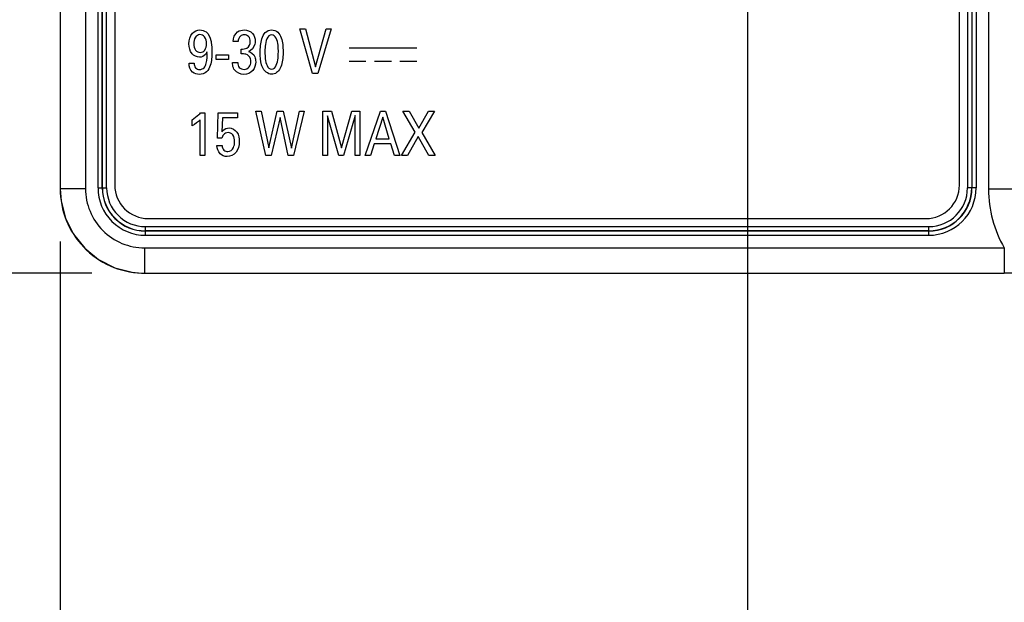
# Model space of a CAD drawing. Header units: inches. Extents: x 0 to 34, y 0 to 22.
# Tile 46 of 64: x 18.7 to 19.9, y 14.1 to 14.8. Entities that reach past the tile are written whole.
import ezdxf

# ---------------------------------------------------------------- set-up
doc = ezdxf.new("R2010")
doc.units = ezdxf.units.IN
doc.header["$LTSCALE"] = 1.87
doc.header["$MEASUREMENT"] = 0
doc.linetypes.add('CENTER', pattern=[0.6, 0.375, -0.075, 0.075, -0.075])
doc.layers.get('0').update_dxf_attribs({"linetype": 'CONTINUOUS'})
doc.layers.add('02___PRT_ALL_AXES', color=7, linetype='CONTINUOUS')
doc.layers.add('DIMENSIONS', color=7, linetype='CONTINUOUS')
doc.styles.get("Standard").update_dxf_attribs({"font": 'txt', "width": 0.8})
doc.dimstyles.new('DIMSTYLE_1', dxfattribs={"dimtxt": 0.125, "dimasz": 0.18, "dimexe": 0.18, "dimexo": 0.0625, "dimgap": 0.09, "dimtad": 0, "dimtih": 1, "dimtoh": 1, "dimdec": 3, "dimzin": 4, "dimdsep": 46, "dimtxsty": 'STANDARD', "dimblk": '_FILLED', "dimblk1": '_FILLED', "dimblk2": '_FILLED', "dimcen": 0.09, "dimadec": 0, "dimazin": 0, "dimtp": 0.01, "dimtm": 0.01, "dimtfac": 1, "dimtdec": 3, "dimtofl": 0, "dimtmove": 0, "dimatfit": 3, "dimldrblk": '_FILLED', "dimfxl": 1, "dimtolj": 1, "dimtzin": 4, "dimarcsym": 0})
doc.dimstyles.new('DIMSTYLE_2', dxfattribs={"dimtxt": 0.125, "dimasz": 0.18, "dimexe": 0.18, "dimexo": 0.0625, "dimgap": 0.09, "dimtad": 0, "dimtih": 1, "dimtoh": 1, "dimzin": 4, "dimdsep": 46, "dimtxsty": 'STANDARD', "dimblk": '_FILLED', "dimblk1": '_FILLED', "dimblk2": '_FILLED', "dimcen": 0.09, "dimadec": 0, "dimazin": 0, "dimtp": 0.01, "dimtm": 0.01, "dimtfac": 1, "dimtofl": 0, "dimtmove": 0, "dimatfit": 3, "dimldrblk": '_FILLED', "dimfxl": 1, "dimtolj": 1, "dimtzin": 4, "dimarcsym": 0})

# ---------------------------------------------------------------- blocks, each defined once
blk = doc.blocks.new('_FILLED')
at = {"color": 0, "linetype": 'BYBLOCK'}
blk.add_solid([(0, 0), (-1, 0.1736), (-1, -0.1736)], dxfattribs=at)
blk = doc.blocks.new('*D13')
at = {"layer": 'DIMENSIONS', "color": 2, "linetype": 'CONTINUOUS'}
for p, q in [((20.7535, 15.1779), (20.7535, 13.0334)), ((18.7555, 14.5043), (18.7554, 13.0334)), ((18.7554, 13.1584), (19.0795, 13.1584)), ((20.7535, 13.1584), (20.4295, 13.1584))]:
    blk.add_line(p, q, dxfattribs=at)
at = {"layer": 'DIMENSIONS', "color": 2, "linetype": 'CONTINUOUS', "xscale": 0.18, "yscale": 0.18, "zscale": 0.18}
for p, rotation in [((18.7554, 13.1584), 180), ((20.7535, 13.1584), 359.9989580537)]:
    blk.add_blockref('_FILLED', p, dxfattribs=dict(at, rotation=rotation))
at = {"layer": 'DIMENSIONS', "color": 2, "linetype": 'CONTINUOUS', "insert": (19.7545, 13.2209), "char_height": 0.125, "width": 1.225, "attachment_point": 2, "line_spacing_factor": 0.9}
blk.add_mtext('2.00{\\Ftxt.shx;\\W1.000000;\\H0.125000; }[50.75]', dxfattribs=at)
blk = doc.blocks.new('*D14')
at = {"layer": 'DIMENSIONS', "color": 2, "linetype": 'CONTINUOUS'}
for p, q in [((19.5685, 15.3735), (19.5685, 13.6207)), ((18.7555, 14.5043), (18.7555, 13.6207)), ((18.7555, 13.7457), (18.261, 13.7457)), ((19.5685, 13.7457), (19.9285, 13.7457))]:
    blk.add_line(p, q, dxfattribs=at)
at = {"layer": 'DIMENSIONS', "color": 2, "linetype": 'CONTINUOUS', "xscale": 0.18, "yscale": 0.18, "zscale": 0.18}
blk.add_blockref('_FILLED', (18.7555, 13.7457), dxfattribs=at)
at = {"layer": 'DIMENSIONS', "color": 2, "linetype": 'CONTINUOUS', "xscale": 0.18, "yscale": 0.18, "zscale": 0.18, "rotation": 179.9998310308}
blk.add_blockref('_FILLED', (19.5685, 13.7457), dxfattribs=at)
at = {"layer": 'DIMENSIONS', "color": 2, "linetype": 'CONTINUOUS', "insert": (18.1985, 13.8082), "char_height": 0.125, "width": 1.225, "attachment_point": 3, "line_spacing_factor": 0.9}
blk.add_mtext('.813{\\Ftxt.shx;\\W1.000000;\\H0.125000; }[20.65]', dxfattribs=at)
blk = doc.blocks.new('*D15')
at = {"layer": 'DIMENSIONS', "color": 2, "linetype": 'CONTINUOUS'}
for p, q in [((16.8317, 15.1331), (16.8317, 15.4931)), ((19.6391, 15.1331), (16.7067, 15.1331)), ((18.7929, 14.4668), (16.7067, 14.4668)), ((16.8317, 14.4668), (16.8317, 14.1068))]:
    blk.add_line(p, q, dxfattribs=at)
at = {"layer": 'DIMENSIONS', "color": 2, "linetype": 'CONTINUOUS', "xscale": 0.18, "yscale": 0.18, "zscale": 0.18}
for p, rotation in [((16.8317, 15.1331), 269.9998310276), ((16.8317, 14.4668), 89.9998310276)]:
    blk.add_blockref('_FILLED', p, dxfattribs=dict(at, rotation=rotation))
at = {"layer": 'DIMENSIONS', "color": 2, "linetype": 'CONTINUOUS', "insert": (16.8317, 14.8625), "char_height": 0.125, "width": 1.225, "attachment_point": 2, "line_spacing_factor": 0.9}
blk.add_mtext('.666{\\Ftxt.shx;\\W1.000000;\\H0.125000; }[16.92]', dxfattribs=at)
blk = doc.blocks.new('*D17')
at = {"layer": 'DIMENSIONS', "color": 2, "linetype": 'CONTINUOUS'}
for p, q in [((16.0817, 15.8392), (15.6834, 15.8392)), ((16.0817, 15.1129), (16.0817, 15.8392)), ((20.937, 15.1129), (15.9567, 15.1129)), ((18.7929, 14.4668), (15.9567, 14.4668)), ((16.0817, 14.4668), (16.0817, 14.1068))]:
    blk.add_line(p, q, dxfattribs=at)
at = {"layer": 'DIMENSIONS', "color": 2, "linetype": 'CONTINUOUS', "xscale": 0.18, "yscale": 0.18, "zscale": 0.18}
for p, rotation in [((16.0817, 15.1129), 269.9998310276), ((16.0817, 14.4668), 89.9998310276)]:
    blk.add_blockref('_FILLED', p, dxfattribs=dict(at, rotation=rotation))
at = {"layer": 'DIMENSIONS', "color": 2, "linetype": 'CONTINUOUS', "insert": (15.6209, 15.9017), "char_height": 0.125, "width": 1.225, "attachment_point": 3, "line_spacing_factor": 0.9}
blk.add_mtext('.65{\\Ftxt.shx;\\W1.000000;\\H0.125000; }[16.411]', dxfattribs=at)

msp = doc.modelspace()

# ---------------------------------------------------------------- linework, layer by layer
at = {"color": 7, "linetype": 'CONTINUOUS'}
for p, q in [((18.7555, 17.8054), (18.7554, 14.5668)), ((18.7855, 17.8054), (18.7854, 14.5668)), ((18.8003, 14.5677), (18.8003, 17.8045)), ((18.8052, 14.5677), (18.8052, 17.8045)), ((18.8056, 14.5677), (18.8056, 17.8045)), ((18.8105, 14.5677), (18.8105, 17.8045)), ((19.829, 17.8045), (19.8289, 14.5677)), ((19.8339, 17.8045), (19.8339, 14.5677)), ((19.8342, 17.8045), (19.8342, 14.5677)), ((19.8391, 17.8045), (19.8391, 14.5677)), ((19.854, 14.5662), (19.854, 17.806)), ((18.7854, 14.5668), (18.7554, 14.5668)), ((18.8003, 14.5677), (18.8105, 14.5677)), ((19.8391, 14.5677), (19.8289, 14.5677)), ((19.8933, 14.5662), (19.854, 14.5662)), ((18.8563, 14.5116), (18.8563, 14.5218)), ((19.7831, 14.5218), (18.8563, 14.5218)), ((19.7831, 14.5169), (18.8563, 14.5169)), ((19.7831, 14.5166), (18.8563, 14.5166)), ((19.7831, 14.5116), (19.7831, 14.5218)), ((19.7831, 14.5116), (18.8563, 14.5116)), ((18.8554, 14.4968), (18.8554, 14.4668)), ((18.8554, 14.4968), (19.8725, 14.4968)), ((19.8725, 14.4968), (19.8725, 14.4668)), ((18.8516, 14.4669), (18.8554, 14.4668)), ((18.8554, 14.4668), (19.8725, 14.4668))]:
    msp.add_line(p, q, dxfattribs=at)
at = {"color": 40, "linetype": 'CONTINUOUS'}
for p, q in [((19.0541, 14.7032), (19.0391, 14.7558)), ((19.0391, 14.7558), (19.0456, 14.7558)), ((19.0456, 14.7558), (19.0575, 14.7108)), ((19.0575, 14.7108), (19.0701, 14.7558)), ((19.076, 14.7558), (19.0605, 14.7032)), ((19.0701, 14.7558), (19.076, 14.7558)), ((18.9659, 14.7408), (18.96, 14.7408)), ((18.9402, 14.7196), (18.9402, 14.7251)), ((18.9402, 14.7251), (18.9548, 14.7251)), ((18.9548, 14.7251), (18.9548, 14.7196)), ((18.9696, 14.7261), (18.9696, 14.732)), ((19.0973, 14.7334), (19.1775, 14.7334)), ((18.908, 14.7152), (18.9141, 14.7152)), ((18.9548, 14.7196), (18.9402, 14.7196)), ((18.9594, 14.7161), (18.9656, 14.7161)), ((19.0973, 14.7175), (19.1173, 14.7175)), ((19.1274, 14.7175), (19.1474, 14.7175)), ((19.1574, 14.7175), (19.1775, 14.7175)), ((19.0605, 14.7032), (19.0541, 14.7032)), ((18.9215, 14.6564), (18.9267, 14.6564)), ((18.9267, 14.6564), (18.9267, 14.6059)), ((18.9416, 14.6264), (18.9426, 14.6564)), ((18.9426, 14.6564), (18.9653, 14.6564)), ((18.9653, 14.6564), (18.9653, 14.6505)), ((18.9988, 14.6059), (18.9869, 14.6586)), ((18.9869, 14.6586), (18.9931, 14.6586)), ((18.9931, 14.6586), (19.0022, 14.6153)), ((19.0022, 14.6153), (19.0122, 14.6586)), ((19.0122, 14.6586), (19.0194, 14.6586)), ((19.0194, 14.6586), (19.029, 14.6149)), ((19.029, 14.6149), (19.0385, 14.6586)), ((19.0442, 14.6586), (19.0317, 14.6059)), ((19.0385, 14.6586), (19.0442, 14.6586)), ((19.0662, 14.6059), (19.0662, 14.6586)), ((19.0662, 14.6586), (19.0765, 14.6586)), ((19.0765, 14.6586), (19.0884, 14.6152)), ((19.0884, 14.6152), (19.1006, 14.6586)), ((19.1006, 14.6586), (19.1102, 14.6586)), ((19.1102, 14.6586), (19.1102, 14.6059)), ((19.1165, 14.6059), (19.1343, 14.6586)), ((19.1343, 14.6586), (19.1405, 14.6586)), ((19.1405, 14.6586), (19.1575, 14.6059)), ((19.1756, 14.6335), (19.161, 14.6586)), ((19.161, 14.6586), (19.1685, 14.6586)), ((19.1685, 14.6586), (19.1798, 14.6383)), ((19.1798, 14.6383), (19.1912, 14.6586)), ((19.1982, 14.6586), (19.1833, 14.6334)), ((19.1912, 14.6586), (19.1982, 14.6586)), ((18.9117, 14.6412), (18.9117, 14.6484)), ((18.9211, 14.6059), (18.9211, 14.6484)), ((18.9476, 14.6505), (18.9469, 14.6342)), ((18.9653, 14.6505), (18.9476, 14.6505)), ((19.0156, 14.6509), (19.0051, 14.6059)), ((19.0253, 14.6059), (19.0156, 14.6509)), ((19.0719, 14.653), (19.0719, 14.6059)), ((19.0851, 14.6059), (19.0719, 14.653)), ((19.1045, 14.6533), (19.0907, 14.6059)), ((19.1045, 14.6059), (19.1045, 14.6533)), ((19.1371, 14.6514), (19.129, 14.6256)), ((19.1449, 14.6256), (19.1371, 14.6514)), ((19.1592, 14.6059), (19.1756, 14.6335)), ((19.1833, 14.6334), (19.199, 14.6059)), ((18.9469, 14.6264), (18.9416, 14.6264)), ((19.1271, 14.6197), (19.1226, 14.6059)), ((19.1466, 14.6197), (19.1271, 14.6197)), ((19.129, 14.6256), (19.1449, 14.6256)), ((19.1512, 14.6059), (19.1466, 14.6197)), ((19.1791, 14.6286), (19.1663, 14.6059)), ((19.1916, 14.6059), (19.1791, 14.6286)), ((18.941, 14.6179), (18.9471, 14.6179)), ((18.9267, 14.6059), (18.9211, 14.6059)), ((19.0051, 14.6059), (18.9988, 14.6059)), ((19.0317, 14.6059), (19.0253, 14.6059)), ((19.0719, 14.6059), (19.0662, 14.6059)), ((19.0907, 14.6059), (19.0851, 14.6059)), ((19.1102, 14.6059), (19.1045, 14.6059)), ((19.1226, 14.6059), (19.1165, 14.6059)), ((19.1575, 14.6059), (19.1512, 14.6059)), ((19.1663, 14.6059), (19.1592, 14.6059)), ((19.199, 14.6059), (19.1916, 14.6059))]:
    msp.add_line(p, q, dxfattribs=at)
at = {"color": 7, "linetype": 'CONTINUOUS'}
msp.add_lwpolyline([(18.7554, 14.5668), (18.7565, 14.5525), (18.7617, 14.532), (18.7712, 14.5129), (18.7845, 14.4963), (18.801, 14.4829), (18.82, 14.4733), (18.8406, 14.4679), (18.8516, 14.4669)], dxfattribs=at)
for centre, radius, start, end in [((18.8563, 14.5677), 0.056, 179.9998, 269.9998), ((18.8563, 14.5677), 0.0511, 179.9998, 269.9998), ((18.8563, 14.5677), 0.0508, 179.9998, 269.9998), ((18.8563, 14.5677), 0.0458, 179.9998, 269.9998), ((19.7831, 14.5677), 0.056, 269.9998, 359.9998), ((19.7831, 14.5677), 0.0511, 269.9998, 359.9998), ((19.7831, 14.5677), 0.0508, 269.9998, 359.9998), ((19.7831, 14.5677), 0.0458, 269.9998, 359.9998), ((19.9933, 14.5662), 0.1394, 179.9988, 209.8646), ((19.8715, 2.6849), 11.7819, 89.50536, 89.99513)]:
    msp.add_arc(centre, radius, start, end, dxfattribs=at)
at = {"color": 40, "linetype": 'CONTINUOUS'}
for points, knots in [([(18.9079, 14.7383), (18.9079, 14.7427), (18.9096, 14.7512), (18.9176, 14.7546), (18.9208, 14.7546)], [0, 0, 0, 0, 0.577088, 1, 1, 1, 1]), ([(18.9208, 14.7491), (18.9187, 14.7491), (18.9141, 14.7459), (18.9136, 14.7409), (18.9136, 14.7382)], [0, 0, 0, 0, 0.442465, 1, 1, 1, 1]), ([(18.9208, 14.7546), (18.9234, 14.7546), (18.93, 14.7525), (18.933, 14.7459), (18.9338, 14.7422)], [0, 0, 0, 0, 0.397288, 1, 1, 1, 1]), ([(18.9286, 14.7382), (18.9286, 14.741), (18.9277, 14.7463), (18.9228, 14.7491), (18.9208, 14.7491)], [0, 0, 0, 0, 0.586972, 1, 1, 1, 1]), ([(18.96, 14.7408), (18.9602, 14.7451), (18.9631, 14.7529), (18.9704, 14.7546), (18.9731, 14.7546)], [0, 0, 0, 0, 0.617741, 1, 1, 1, 1]), ([(18.9733, 14.7487), (18.9716, 14.7487), (18.9675, 14.7474), (18.9661, 14.7431), (18.9659, 14.7408)], [0, 0, 0, 0, 0.414792, 1, 1, 1, 1]), ([(18.9731, 14.7546), (18.9767, 14.7546), (18.9841, 14.7517), (18.9863, 14.7443), (18.9863, 14.7409)], [0, 0, 0, 0, 0.518006, 1, 1, 1, 1]), ([(18.9804, 14.7408), (18.9804, 14.7429), (18.9794, 14.7475), (18.9751, 14.7487), (18.9733, 14.7487)], [0, 0, 0, 0, 0.544151, 1, 1, 1, 1]), ([(18.9922, 14.7278), (18.9922, 14.7333), (18.9927, 14.7416), (18.9972, 14.7521), (19.003, 14.7546), (19.0057, 14.7546)], [0, 0, 0, 0, 0.495571, 0.752865, 1, 1, 1, 1]), ([(19.0058, 14.7488), (19.0005, 14.7488), (18.9977, 14.7374), (18.9978, 14.7305), (18.9978, 14.7282)], [0, 0, 0, 0, 0.689636, 1, 1, 1, 1]), ([(19.0057, 14.7546), (19.0083, 14.7546), (19.0137, 14.7526), (19.0187, 14.7427), (19.0192, 14.7345), (19.0192, 14.729)], [0, 0, 0, 0, 0.240175, 0.482799, 1, 1, 1, 1]), ([(19.0136, 14.7283), (19.0136, 14.7311), (19.0137, 14.7378), (19.0105, 14.7488), (19.0058, 14.7488)], [0, 0, 0, 0, 0.367988, 1, 1, 1, 1]), ([(18.9202, 14.7223), (18.917, 14.7223), (18.9095, 14.7261), (18.9079, 14.7341), (18.9079, 14.7383)], [0, 0, 0, 0, 0.430289, 1, 1, 1, 1]), ([(18.9136, 14.7382), (18.9136, 14.7356), (18.9144, 14.7304), (18.9192, 14.7279), (18.9212, 14.7279)], [0, 0, 0, 0, 0.564779, 1, 1, 1, 1]), ([(18.9212, 14.7279), (18.9233, 14.7279), (18.9279, 14.7306), (18.9286, 14.7356), (18.9286, 14.7382)], [0, 0, 0, 0, 0.442824, 1, 1, 1, 1]), ([(18.9338, 14.7422), (18.934, 14.7414), (18.9349, 14.7369), (18.935, 14.7323), (18.935, 14.7286)], [0, 0, 0, 0, 0.182964, 1, 1, 1, 1]), ([(18.9696, 14.732), (18.9719, 14.7318), (18.9777, 14.7321), (18.9804, 14.7379), (18.9804, 14.7408)], [0, 0, 0, 0, 0.450337, 1, 1, 1, 1]), ([(18.9863, 14.7409), (18.9863, 14.7398), (18.9858, 14.7349), (18.9819, 14.7301), (18.9782, 14.729)], [0, 0, 0, 0, 0.228152, 1, 1, 1, 1]), ([(18.935, 14.7286), (18.935, 14.7232), (18.9347, 14.7148), (18.9295, 14.7041), (18.9232, 14.702), (18.9201, 14.702)], [0, 0, 0, 0, 0.477337, 0.731349, 1, 1, 1, 1]), ([(18.9292, 14.7287), (18.9288, 14.7276), (18.9269, 14.7242), (18.9228, 14.7223), (18.9202, 14.7223)], [0, 0, 0, 0, 0.31355, 1, 1, 1, 1]), ([(18.9206, 14.7078), (18.9225, 14.7078), (18.9265, 14.7095), (18.9295, 14.7177), (18.9294, 14.7242), (18.9292, 14.7287)], [0, 0, 0, 0, 0.222803, 0.461288, 1, 1, 1, 1]), ([(18.981, 14.7169), (18.981, 14.7181), (18.9807, 14.7218), (18.9776, 14.7251), (18.9752, 14.7258)], [0, 0, 0, 0, 0.319767, 1, 1, 1, 1]), ([(18.9782, 14.729), (18.9815, 14.7285), (18.9862, 14.7242), (18.9868, 14.7188), (18.9868, 14.7168)], [0, 0, 0, 0, 0.619861, 1, 1, 1, 1]), ([(18.9948, 14.7105), (18.9944, 14.7115), (18.9925, 14.717), (18.9922, 14.723), (18.9922, 14.7278)], [0, 0, 0, 0, 0.17109, 1, 1, 1, 1]), ([(18.9978, 14.7282), (18.9978, 14.7256), (18.9977, 14.7189), (19.0009, 14.7082), (19.0056, 14.7082)], [0, 0, 0, 0, 0.355814, 1, 1, 1, 1]), ([(19.0056, 14.7082), (19.0107, 14.7082), (19.0136, 14.7193), (19.0136, 14.726), (19.0136, 14.7283)], [0, 0, 0, 0, 0.685974, 1, 1, 1, 1]), ([(19.0192, 14.729), (19.0192, 14.7263), (19.019, 14.7185), (19.0171, 14.71), (19.0136, 14.706)], [0, 0, 0, 0, 0.336637, 1, 1, 1, 1]), ([(18.9201, 14.702), (18.9173, 14.702), (18.9101, 14.7039), (18.9081, 14.7114), (18.908, 14.7152)], [0, 0, 0, 0, 0.427724, 1, 1, 1, 1]), ([(18.9141, 14.7152), (18.9141, 14.7133), (18.9148, 14.7092), (18.9188, 14.7078), (18.9206, 14.7078)], [0, 0, 0, 0, 0.51009, 1, 1, 1, 1]), ([(18.9618, 14.7072), (18.9612, 14.7079), (18.9597, 14.7107), (18.9595, 14.7139), (18.9594, 14.7161)], [0, 0, 0, 0, 0.297386, 1, 1, 1, 1]), ([(18.9656, 14.7161), (18.9656, 14.7141), (18.9665, 14.7095), (18.971, 14.7079), (18.973, 14.7079)], [0, 0, 0, 0, 0.506438, 1, 1, 1, 1]), ([(18.9868, 14.7168), (18.9868, 14.7133), (18.9846, 14.7054), (18.9767, 14.7019), (18.9729, 14.7019)], [0, 0, 0, 0, 0.480338, 1, 1, 1, 1]), ([(18.973, 14.7079), (18.9752, 14.7079), (18.98, 14.71), (18.981, 14.7147), (18.981, 14.7169)], [0, 0, 0, 0, 0.512046, 1, 1, 1, 1]), ([(19.0136, 14.706), (19.013, 14.7053), (19.0107, 14.7032), (19.0076, 14.7021), (19.0056, 14.7021)], [0, 0, 0, 0, 0.328421, 1, 1, 1, 1]), ([(18.9117, 14.6484), (18.9145, 14.6503), (18.9179, 14.6528), (18.9209, 14.6557), (18.9215, 14.6564)], [0, 0, 0, 0, 0.783204, 1, 1, 1, 1]), ([(18.9469, 14.6342), (18.9472, 14.6346), (18.9493, 14.6372), (18.9527, 14.6388), (18.9554, 14.6388)], [0, 0, 0, 0, 0.184546, 1, 1, 1, 1]), ([(18.9618, 14.6224), (18.9618, 14.6251), (18.9612, 14.6304), (18.9562, 14.6332), (18.9541, 14.6332)], [0, 0, 0, 0, 0.569165, 1, 1, 1, 1]), ([(18.9554, 14.6388), (18.9588, 14.6388), (18.9664, 14.6342), (18.9674, 14.6262), (18.9674, 14.6222)], [0, 0, 0, 0, 0.464943, 1, 1, 1, 1]), ([(18.9674, 14.6222), (18.9674, 14.6179), (18.9655, 14.609), (18.9569, 14.6048), (18.953, 14.6048)], [0, 0, 0, 0, 0.528469, 1, 1, 1, 1]), ([(18.9538, 14.6108), (18.9565, 14.6108), (18.9614, 14.6147), (18.9618, 14.62), (18.9618, 14.6224)], [0, 0, 0, 0, 0.529604, 1, 1, 1, 1]), ([(18.953, 14.6048), (18.95, 14.6048), (18.9431, 14.6073), (18.9411, 14.6144), (18.941, 14.6179)], [0, 0, 0, 0, 0.462264, 1, 1, 1, 1]), ([(18.9471, 14.6179), (18.9471, 14.6159), (18.9484, 14.6121), (18.9522, 14.6108), (18.9538, 14.6108)], [0, 0, 0, 0, 0.555327, 1, 1, 1, 1])]:
    msp.add_open_spline(points, degree=3, knots=knots, dxfattribs=at)
for points in [[(18.9752, 14.7258), (18.9734, 14.7262), (18.9715, 14.7262), (18.9696, 14.7261)], [(18.9729, 14.7019), (18.9688, 14.7019), (18.9641, 14.7038), (18.9618, 14.7072)], [(19.0056, 14.7021), (19.001, 14.7021), (18.9965, 14.7063), (18.9948, 14.7105)], [(18.9211, 14.6484), (18.9184, 14.6456), (18.9151, 14.6432), (18.9117, 14.6412)], [(18.9541, 14.6332), (18.9521, 14.6332), (18.95, 14.6322), (18.9487, 14.6306)], [(18.9487, 14.6306), (18.9478, 14.6294), (18.9472, 14.6279), (18.9469, 14.6264)]]:
    msp.add_open_spline(points, degree=3, dxfattribs=at)
at = {"color": 7, "linetype": 'CONTINUOUS'}
for points, knots in [([(18.7555, 14.5668), (18.7555, 14.5541), (18.7604, 14.5285), (18.7816, 14.4958), (18.8135, 14.4733), (18.8389, 14.4674), (18.8516, 14.4669)], [0, 0, 0, 0, 0.249995, 0.499988, 0.749983, 1, 1, 1, 1]), ([(18.7854, 14.5668), (18.7855, 14.5577), (18.7891, 14.5393), (18.8047, 14.516), (18.8279, 14.5004), (18.8463, 14.4968), (18.8554, 14.4968)], [0, 0, 0, 0, 0.249999, 0.5, 0.75, 1, 1, 1, 1])]:
    msp.add_open_spline(points, degree=3, knots=knots, dxfattribs=at)
at = {"layer": '02___PRT_ALL_AXES', "color": 7, "linetype": 'CONTINUOUS'}
for p, q in [((18.8201, 17.8013), (18.8201, 14.5709)), ((19.8193, 14.5709), (19.8193, 17.8013)), ((18.8595, 14.5315), (19.7799, 14.5315))]:
    msp.add_line(p, q, dxfattribs=at)
at = {"layer": '02___PRT_ALL_AXES', "color": 7, "linetype": 'CENTER'}
msp.add_line((19.5685, 14.8949), (19.5685, 14.7463), dxfattribs=at)
at = {"layer": '02___PRT_ALL_AXES', "color": 7, "linetype": 'CONTINUOUS'}
for centre, start, end in [((18.8595, 14.5709), 179.9998, 269.9998), ((19.7799, 14.5709), 269.9998, 359.9998)]:
    msp.add_arc(centre, 0.0394, start, end, dxfattribs=at)

# ---------------------------------------------------------------- dimensions: what is measured, and where the dimension line sits
at = {"layer": 'DIMENSIONS', "color": 2, "linetype": 'CONTINUOUS'}
for base, p1, p2, angle, dimstyle, picture, middle in [((16.0817, 15.1129), (18.7929, 14.4668), (20.937, 15.1129), 89.9998, 'DIMSTYLE_1', '*D17', (14.8084, 15.8392)), ((16.8317, 15.1331), (18.7929, 14.4668), (19.6391, 15.1331), 89.9998, 'DIMSTYLE_2', '*D15', (16.7067, 14.8)), ((19.5685, 13.7457), (18.7555, 14.5043), (19.5685, 15.3735), 359.9998, 'DIMSTYLE_2', '*D14', (17.336, 13.7457)), ((20.7535, 13.1584), (18.7555, 14.5043), (20.7535, 15.1779), 359.9998, 'DIMSTYLE_1', '*D13', (19.6295, 13.1584))]:
    dim = msp.add_linear_dim(base=base, p1=p1, p2=p2, angle=angle, dimstyle=dimstyle, dxfattribs=at)
    dim.commit()
    dim.dimension.update_dxf_attribs({"geometry": picture, "text_midpoint": middle, "dimtype": 160})

doc.saveas('drawing.dxf')
